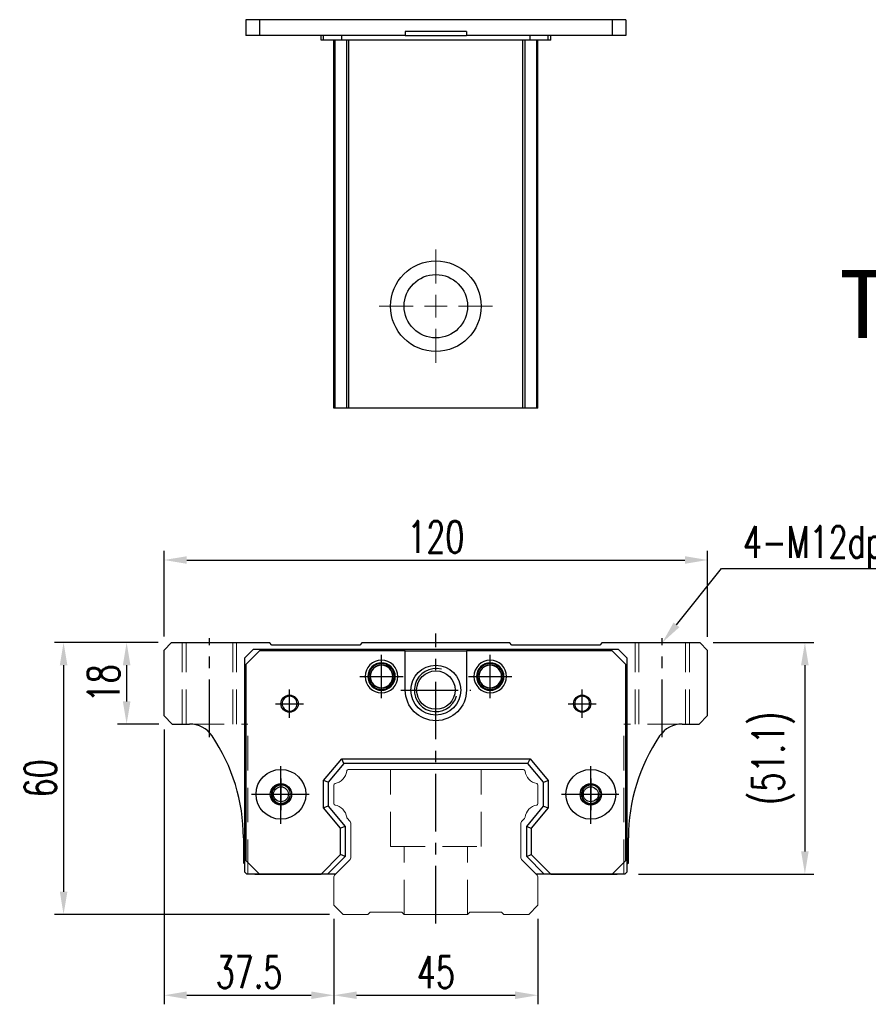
# Model space of a CAD drawing. Header units: millimetres. Extents: x 1354 to 1860, y 187 to 611.
# Tile 1 of 3: x 1354 to 1541, y 195 to 412. Entities that reach past the tile are written whole.
import ezdxf
from ezdxf import colors
from ezdxf.entities.mleader import LeaderData, LeaderLine
from ezdxf.enums import TextEntityAlignment as Align
from ezdxf.math import Vec2, Vec3

# ---------------------------------------------------------------- set-up
doc = ezdxf.new("R2010")
doc.units = ezdxf.units.MM
doc.header["$LTSCALE"] = 2
doc.header["$PDSIZE"] = -1
for name, pattern in [('CENTER', [10.16, 6.35, -1.27, 1.27, -1.27]), ('DASHED', [0.75, 0.5, -0.25]), ('HIDDEN', [1.905, 1.27, -0.635])]:
    doc.linetypes.add(name, pattern=pattern)
for name, color, linetype in [('2', 7, 'Continuous'), ('CHA', 2, 'Continuous'), ('CL', 1, 'CENTER'), ('HID', 2, 'DASHED'), ('OUT', 3, 'Continuous'), ('中心線', 1, 'CENTER')]:
    doc.layers.add(name, color=color, linetype=linetype)
doc.styles.add('DIM-7', font='SIMPLEX.shx', dxfattribs={"width": 0.7, "bigfont": 'chineset.shx'})
doc.styles.add('T', font='kaiu.ttf')
doc.dimstyles.new('CNS', dxfattribs={"dimtxt": 3.5, "dimasz": 2.5, "dimexe": 1, "dimexo": 1.5, "dimgap": 0.09, "dimtad": 0, "dimdsep": 46, "dimtxsty": 'DIM-7', "dimcen": 0.09, "dimclrd": 1, "dimclre": 1, "dimclrt": 4, "dimadec": 0, "dimazin": 0, "dimtfac": 1, "dimtix": 1, "dimtmove": 2, "dimatfit": 3, "dimfxl": 1, "dimtvp": 0.971429, "dimtolj": 1, "dimarcsym": 0})

# ---------------------------------------------------------------- blocks, each defined once
blk = doc.blocks.new('*D51')
at = {"color": 7, "lineweight": -2}
for p, q in [((1385.69, 275.99), (1385.69, 294.86)), ((1505.69, 275.89), (1505.69, 294.86)), ((1390.69, 292.86), (1500.69, 292.86))]:
    blk.add_line(p, q, dxfattribs=at)
at = {"color": 7}
for points in [[(1390.69, 293.69), (1390.69, 292.02), (1385.69, 292.86)], [(1500.69, 293.69), (1500.69, 292.02), (1505.69, 292.86)]]:
    blk.add_solid(points, dxfattribs=at)
at = {"layer": 'DEFPOINTS', "color": 0}
for p in [(1505.69, 292.86), (1385.69, 272.99), (1505.69, 272.89)]:
    blk.add_point(p, dxfattribs=at)
at = {"color": 7, "insert": (1445.69, 297.96), "char_height": 7, "attachment_point": 5, "style": 'DIM-7'}
blk.add_mtext('\\A1;120', dxfattribs=at)
blk = doc.blocks.new('*D53')
at = {"color": 7, "lineweight": -2}
for p, q in [((1384.34, 274.64), (1375.41, 274.64)), ((1377.41, 269.64), (1377.41, 261.64)), ((1384.49, 256.64), (1375.41, 256.64))]:
    blk.add_line(p, q, dxfattribs=at)
at = {"color": 7}
for points in [[(1376.58, 269.64), (1378.25, 269.64), (1377.41, 274.64)], [(1376.58, 261.64), (1378.25, 261.64), (1377.41, 256.64)]]:
    blk.add_solid(points, dxfattribs=at)
at = {"layer": 'DEFPOINTS', "color": 0}
for p in [(1387.34, 274.64), (1377.41, 256.64), (1387.49, 256.64)]:
    blk.add_point(p, dxfattribs=at)
at = {"color": 7, "insert": (1372.31, 265.64), "char_height": 7, "attachment_point": 5, "rotation": 90, "style": 'DIM-7'}
blk.add_mtext('\\A1;18', dxfattribs=at)
blk = doc.blocks.new('*D54')
at = {"color": 7, "lineweight": -2}
for p, q in [((1384.34, 274.64), (1361.49, 274.64)), ((1363.49, 269.64), (1363.49, 219.64)), ((1422.19, 214.64), (1361.49, 214.64))]:
    blk.add_line(p, q, dxfattribs=at)
at = {"color": 7}
for points in [[(1362.66, 269.64), (1364.33, 269.64), (1363.49, 274.64)], [(1362.66, 219.64), (1364.33, 219.64), (1363.49, 214.64)]]:
    blk.add_solid(points, dxfattribs=at)
at = {"layer": 'DEFPOINTS', "color": 0}
for p in [(1387.34, 274.64), (1363.49, 214.64), (1425.19, 214.64)]:
    blk.add_point(p, dxfattribs=at)
at = {"color": 7, "insert": (1358.39, 244.64), "char_height": 7, "attachment_point": 5, "rotation": 90, "style": 'DIM-7'}
blk.add_mtext('\\A1;60', dxfattribs=at)
blk = doc.blocks.new('*D55')
at = {"color": 7, "lineweight": -2}
for p, q in [((1385.69, 255.44), (1385.69, 194.78)), ((1423.19, 213.64), (1423.19, 194.78)), ((1390.69, 196.78), (1418.19, 196.78))]:
    blk.add_line(p, q, dxfattribs=at)
at = {"color": 7}
for points in [[(1390.69, 197.61), (1390.69, 195.95), (1385.69, 196.78)], [(1418.19, 197.61), (1418.19, 195.95), (1423.19, 196.78)]]:
    blk.add_solid(points, dxfattribs=at)
at = {"layer": 'DEFPOINTS', "color": 0}
for p in [(1385.69, 258.44), (1423.19, 216.64), (1423.19, 196.78)]:
    blk.add_point(p, dxfattribs=at)
at = {"color": 7, "insert": (1404.44, 201.88), "char_height": 7, "attachment_point": 5, "style": 'DIM-7'}
blk.add_mtext('\\A1;37.5', dxfattribs=at)
blk = doc.blocks.new('*D56')
at = {"color": 7, "lineweight": -2}
for p, q in [((1423.19, 213.64), (1423.19, 194.78)), ((1468.19, 213.64), (1468.19, 194.78)), ((1428.19, 196.78), (1463.19, 196.78))]:
    blk.add_line(p, q, dxfattribs=at)
at = {"color": 7}
for points in [[(1428.19, 197.61), (1428.19, 195.95), (1423.19, 196.78)], [(1463.19, 197.61), (1463.19, 195.95), (1468.19, 196.78)]]:
    blk.add_solid(points, dxfattribs=at)
at = {"layer": 'DEFPOINTS', "color": 0}
for p in [(1423.19, 216.64), (1468.19, 216.64), (1468.19, 196.78)]:
    blk.add_point(p, dxfattribs=at)
at = {"color": 7, "insert": (1445.69, 201.88), "char_height": 7, "attachment_point": 5, "style": 'DIM-7'}
blk.add_mtext('\\A1;45', dxfattribs=at)
blk = doc.blocks.new('*D57')
at = {"color": 7, "lineweight": -2}
for p, q in [((1506.94, 274.64), (1529.17, 274.64)), ((1527.17, 269.64), (1527.17, 228.54)), ((1490.44, 223.54), (1529.17, 223.54))]:
    blk.add_line(p, q, dxfattribs=at)
at = {"color": 7}
for points in [[(1526.33, 269.64), (1528, 269.64), (1527.17, 274.64)], [(1526.33, 228.54), (1528, 228.54), (1527.17, 223.54)]]:
    blk.add_solid(points, dxfattribs=at)
at = {"layer": 'DEFPOINTS', "color": 0}
for p in [(1503.94, 274.64), (1487.44, 223.54), (1527.17, 223.54)]:
    blk.add_point(p, dxfattribs=at)
at = {"color": 7, "insert": (1520.23, 249.09), "char_height": 7, "attachment_point": 5, "rotation": 90, "style": 'DIM-7'}
blk.add_mtext('\\A1;(51.1)', dxfattribs=at)
blk = doc.blocks.new('SW_CENTERMARKSYMBOL_2')
at = {"color": 0, "linetype": 'Continuous', "lineweight": 18}
for p, q in [((0, 5), (0, 12.5)), ((0, 0), (0, 2.5)), ((-5, 0), (-12.5, 0)), ((0, 0), (-2.5, 0)), ((0, 0), (0, -2.5)), ((0, 0), (2.5, 0)), ((5, 0), (12.5, 0)), ((0, -5), (0, -12.5))]:
    blk.add_line(p, q, dxfattribs=at)

msp = doc.modelspace()

# ---------------------------------------------------------------- linework, layer by layer
at = {"color": 7, "linetype": 'Continuous', "lineweight": 25}
for p, q in [((1403.765, 412.132), (1403.765, 408.632)), ((1406.765, 412.132), (1403.765, 412.132)), ((1406.765, 412.132), (1406.765, 408.632)), ((1484.615, 412.132), (1406.765, 412.132)), ((1484.615, 412.132), (1484.615, 408.632)), ((1487.615, 412.132), (1484.615, 412.132)), ((1487.615, 412.132), (1487.615, 408.632)), ((1406.765, 408.632), (1403.765, 408.632)), ((1438.94, 408.632), (1406.765, 408.632)), ((1420.337, 407.632), (1420.337, 408.632)), ((1420.89, 407.632), (1420.89, 408.632)), ((1424.904, 407.632), (1424.904, 408.632)), ((1438.94, 409.532), (1438.94, 408.632)), ((1452.44, 409.532), (1438.94, 409.532)), ((1438.94, 408.632), (1452.44, 408.632)), ((1452.44, 409.532), (1452.44, 408.632)), ((1484.615, 408.632), (1452.44, 408.632)), ((1466.476, 407.632), (1466.476, 408.632)), ((1470.49, 407.632), (1470.49, 408.632)), ((1471.043, 407.632), (1471.043, 408.632)), ((1487.615, 408.632), (1484.615, 408.632)), ((1420.89, 407.632), (1420.337, 407.632)), ((1424.904, 407.632), (1420.89, 407.632)), ((1423.19, 326.382), (1423.19, 407.632)), ((1423.43, 326.382), (1423.43, 407.632)), ((1466.476, 407.632), (1424.904, 407.632)), ((1426.006, 326.382), (1426.006, 407.632)), ((1426.5, 326.382), (1426.5, 407.632)), ((1464.88, 326.382), (1464.88, 407.632)), ((1465.374, 326.382), (1465.374, 407.632)), ((1470.49, 407.632), (1466.476, 407.632)), ((1467.95, 326.382), (1467.95, 407.632)), ((1468.19, 326.382), (1468.19, 407.632)), ((1471.043, 407.632), (1470.49, 407.632)), ((1464.88, 326.382), (1426.5, 326.382))]:
    msp.add_line(p, q, dxfattribs=at)
for radius in [10, 7]:
    msp.add_circle((1445.69, 348.882), radius, dxfattribs=at)
for points, knots in [([(1423.43, 326.382), (1423.368, 326.382), (1423.302, 326.382), (1423.212, 326.382), (1423.19, 326.382), (1423.19, 326.382)], [0, 0, 0, 0, 0.5, 0.5, 1, 1, 1, 1]), ([(1426.006, 326.382), (1425.959, 326.382), (1425.865, 326.382), (1425.575, 326.382), (1425.379, 326.382), (1424.908, 326.382), (1424.632, 326.382), (1424.045, 326.382), (1423.735, 326.382), (1423.43, 326.382)], [0, 0, 0, 0, 0.25, 0.25, 0.5, 0.5, 0.75, 0.75, 1, 1, 1, 1]), ([(1426.5, 326.382), (1426.446, 326.382), (1426.388, 326.382), (1426.275, 326.382), (1426.221, 326.382), (1426.127, 326.382), (1426.088, 326.382), (1426.031, 326.382), (1426.014, 326.382), (1426.006, 326.382)], [0, 0, 0, 0, 0.25, 0.25, 0.5, 0.5, 0.75, 0.75, 1, 1, 1, 1]), ([(1465.374, 326.382), (1465.366, 326.382), (1465.348, 326.382), (1465.292, 326.382), (1465.253, 326.382), (1465.159, 326.382), (1465.105, 326.382), (1464.992, 326.382), (1464.934, 326.382), (1464.88, 326.382)], [0, 0, 0, 0, 0.25, 0.25, 0.5, 0.5, 0.75, 0.75, 1, 1, 1, 1]), ([(1467.95, 326.382), (1467.645, 326.382), (1467.334, 326.382), (1466.748, 326.382), (1466.472, 326.382), (1466.001, 326.382), (1465.805, 326.382), (1465.515, 326.382), (1465.421, 326.382), (1465.374, 326.382)], [0, 0, 0, 0, 0.25, 0.25, 0.5, 0.5, 0.75, 0.75, 1, 1, 1, 1]), ([(1468.19, 326.382), (1468.19, 326.382), (1468.167, 326.382), (1468.077, 326.382), (1468.012, 326.382), (1467.95, 326.382)], [0, 0, 0, 0, 0.5, 0.5, 1, 1, 1, 1])]:
    msp.add_open_spline(points, degree=3, knots=knots, dxfattribs=at)
at = {"layer": '2', "color": 7, "linetype": 'Continuous'}
for p, q in [((1403.54, 271.241), (1405.44, 273.141)), ((1406.765, 272.791), (1403.765, 269.791)), ((1405.44, 273.141), (1485.94, 273.141)), ((1438.94, 272.791), (1406.765, 272.791)), ((1438.94, 272.791), (1452.44, 272.791)), ((1438.94, 264.141), (1438.94, 272.791)), ((1452.44, 272.791), (1452.44, 264.141)), ((1484.615, 272.791), (1452.44, 272.791)), ((1487.615, 269.791), (1484.615, 272.791)), ((1485.94, 273.141), (1487.84, 271.241)), ((1403.54, 223.941), (1403.54, 271.241)), ((1403.765, 269.791), (1403.765, 226.541)), ((1487.615, 226.541), (1487.615, 269.791)), ((1487.84, 271.241), (1487.84, 223.941)), ((1420.89, 244.157), (1424.904, 248.941)), ((1425.37, 247.941), (1421.89, 243.793)), ((1425.37, 247.941), (1424.904, 248.941)), ((1424.904, 248.941), (1466.476, 248.941)), ((1466.01, 247.941), (1425.37, 247.941)), ((1466.01, 247.941), (1466.476, 248.941)), ((1469.49, 243.793), (1466.01, 247.941)), ((1466.476, 248.941), (1470.49, 244.157)), ((1420.89, 238.124), (1420.89, 244.157)), ((1421.89, 243.793), (1420.89, 244.157)), ((1421.89, 243.793), (1421.89, 238.488)), ((1469.49, 243.793), (1470.49, 244.157)), ((1469.49, 238.488), (1469.49, 243.793)), ((1470.49, 244.157), (1470.49, 238.124)), ((1421.89, 238.488), (1420.89, 238.124)), ((1424.64, 233.655), (1420.89, 238.124)), ((1421.89, 238.488), (1425.64, 234.019)), ((1465.74, 234.019), (1469.49, 238.488)), ((1470.49, 238.124), (1466.74, 233.655)), ((1469.49, 238.488), (1470.49, 238.124)), ((1425.64, 234.019), (1424.64, 233.655)), ((1424.64, 227.843), (1424.64, 233.655)), ((1425.64, 234.019), (1425.64, 227.429)), ((1465.74, 227.429), (1465.74, 234.019)), ((1465.74, 234.019), (1466.74, 233.655)), ((1466.74, 233.655), (1466.74, 227.843)), ((1403.765, 226.541), (1406.765, 223.541)), ((1420.337, 223.541), (1424.64, 227.843)), ((1425.64, 227.429), (1421.751, 223.541)), ((1425.64, 227.429), (1424.64, 227.843)), ((1465.74, 227.429), (1466.74, 227.843)), ((1469.628, 223.541), (1465.74, 227.429)), ((1466.74, 227.843), (1471.043, 223.541)), ((1484.615, 223.541), (1487.615, 226.541)), ((1403.54, 223.941), (1403.94, 223.541)), ((1487.44, 223.541), (1487.84, 223.941)), ((1422.758, 223.541), (1403.94, 223.541)), ((1406.765, 223.541), (1420.337, 223.541)), ((1421.751, 223.541), (1420.337, 223.541)), ((1423.59, 223.541), (1421.751, 223.541)), ((1469.628, 223.541), (1467.79, 223.541)), ((1487.44, 223.541), (1468.622, 223.541)), ((1471.043, 223.541), (1469.628, 223.541)), ((1471.043, 223.541), (1484.615, 223.541))]:
    msp.add_line(p, q, dxfattribs=at)
at = {"layer": '2', "color": 7, "linetype": 'DASHED'}
for p, q in [((1481.759, 242.113), (1481.762, 242.109)), ((1481.77, 240.189), (1481.768, 240.185))]:
    msp.add_line(p, q, dxfattribs=at)
at = {"layer": '2', "color": 7, "linetype": 'Continuous'}
for radius in [5.5, 4.24]:
    msp.add_circle((1445.69, 264.141), radius, dxfattribs=at)
for centre, radius, start, end in [((1433.69, 267.141), 3.6, 90, 270), ((1433.69, 267.141), 3.041, 90, 270), ((1433.69, 267.141), 2.853, 90, 270), ((1433.69, 267.141), 2.55, 90, 270), ((1433.69, 267.141), 2.507, 90, 270), ((1433.69, 267.141), 3.6, 270, 90), ((1433.69, 267.141), 3.041, 270, 90), ((1433.69, 267.141), 2.853, 270, 90), ((1433.69, 267.141), 2.55, 270, 90), ((1433.69, 267.141), 2.507, 270, 90), ((1457.69, 267.141), 3.6, 90, 270), ((1457.69, 267.141), 3.041, 90, 270), ((1457.69, 267.141), 2.853, 90, 270), ((1457.69, 267.141), 2.55, 90, 270), ((1457.69, 267.141), 2.507, 90, 270), ((1457.69, 267.141), 3.6, 270, 90), ((1457.69, 267.141), 3.041, 270, 90), ((1457.69, 267.141), 2.853, 270, 90), ((1457.69, 267.141), 2.55, 270, 90), ((1457.69, 267.141), 2.507, 270, 90), ((1445.69, 264.141), 4.75, 75, 345), ((1413.39, 261.141), 1.65, 90, 270), ((1413.39, 261.141), 1.65, 270, 90), ((1477.99, 261.141), 1.65, 90, 270), ((1477.99, 261.141), 1.65, 270, 90), ((1411.482, 241.141), 2.1, 90, 270), ((1411.482, 241.141), 2.1, 270, 90), ((1479.898, 241.141), 2.1, 0, 180), ((1479.898, 241.141), 2.1, 180, 0)]:
    msp.add_arc(centre, radius, start, end, dxfattribs=at)
at = {"layer": '2', "color": 7, "linetype": 'Continuous', "extrusion": (0, 0, -1)}
for centre, radius, start, end in [((-1445.69, 264.141), 6.75, 270, 0), ((-1445.69, 264.141), 6.75, 180, 270), ((-1477.99, 261.141), 1.9, 270, 90), ((-1477.99, 261.141), 1.9, 90, 270), ((-1411.482, 241.141), 5.5, 270, 90), ((-1411.482, 241.141), 5.5, 90, 270), ((-1479.898, 241.141), 5.5, 270, 90), ((-1479.898, 241.141), 5.5, 90, 270), ((-1411.482, 241.141), 2.35, 270, 90), ((-1411.482, 241.141), 2.35, 90, 270), ((-1479.898, 241.141), 2.35, 270, 90), ((-1479.898, 241.141), 2.35, 90, 270)]:
    msp.add_arc(centre, radius, start, end, dxfattribs=at)
at = {"layer": '2', "color": 7, "linetype": 'DASHED'}
for points in [[(1409.799, 242.397), (1409.798, 242.396), (1409.797, 242.395), (1409.797, 242.394)], [(1409.808, 239.873), (1409.809, 239.871), (1409.81, 239.87), (1409.81, 239.869)]]:
    msp.add_open_spline(points, degree=3, dxfattribs=at)
at = {"layer": 'CL', "color": 7}
for p, q in [((1445.69, 212.641), (1445.69, 276.641)), ((1395.69, 253.75), (1395.69, 275.641)), ((1495.69, 253.75), (1495.69, 275.641)), ((1433.69, 262.341), (1433.69, 271.941)), ((1457.69, 262.341), (1457.69, 271.941)), ((1428.89, 267.141), (1438.49, 267.141)), ((1452.89, 267.141), (1462.49, 267.141)), ((1413.39, 258.041), (1413.39, 264.241)), ((1437.94, 264.141), (1453.44, 264.141)), ((1477.99, 258.041), (1477.99, 264.241)), ((1410.29, 261.141), (1416.49, 261.141)), ((1474.89, 261.141), (1481.09, 261.141)), ((1411.482, 234.641), (1411.482, 247.641)), ((1479.898, 234.641), (1479.898, 247.641)), ((1404.982, 241.141), (1417.982, 241.141)), ((1473.398, 241.141), (1486.398, 241.141))]:
    msp.add_line(p, q, dxfattribs=at)
at = {"layer": 'HID', "color": 7, "linetype": 'HIDDEN', "lineweight": 0, "ltscale": 3}
for p, q in [((1389.69, 256.641), (1389.69, 274.641)), ((1390.54, 256.641), (1390.54, 274.641)), ((1400.84, 256.641), (1400.84, 274.641)), ((1401.69, 256.641), (1401.69, 274.641)), ((1489.69, 256.641), (1489.69, 274.641)), ((1490.54, 256.641), (1490.54, 274.641)), ((1500.84, 256.641), (1500.84, 274.641)), ((1501.69, 256.641), (1501.69, 274.641)), ((1391.318, 256.641), (1404.19, 256.641)), ((1404.19, 223.541), (1404.19, 256.641)), ((1487.19, 223.541), (1487.19, 256.641)), ((1500.062, 256.641), (1487.19, 256.641)), ((1435.69, 229.641), (1435.69, 246.641)), ((1455.69, 229.641), (1455.69, 246.641)), ((1435.69, 229.641), (1455.69, 229.641)), ((1438.69, 214.641), (1438.69, 229.641)), ((1452.69, 214.641), (1452.69, 229.641))]:
    msp.add_line(p, q, dxfattribs=at)
at = {"layer": 'OUT', "color": 7}
for p, q in [((1387.34, 274.641), (1385.69, 272.991)), ((1387.34, 274.641), (1408.94, 274.641)), ((1409.49, 274.091), (1408.94, 274.641)), ((1428.89, 274.091), (1409.49, 274.091)), ((1429.44, 274.641), (1428.89, 274.091)), ((1429.44, 274.641), (1461.94, 274.641)), ((1462.49, 274.091), (1461.94, 274.641)), ((1481.89, 274.091), (1462.49, 274.091)), ((1482.44, 274.641), (1481.89, 274.091)), ((1482.44, 274.641), (1503.94, 274.641)), ((1505.69, 272.891), (1503.94, 274.641)), ((1385.69, 258.441), (1385.69, 272.991)), ((1505.69, 258.541), (1505.69, 272.891)), ((1385.69, 258.441), (1387.49, 256.641)), ((1387.49, 256.641), (1391.318, 256.641)), ((1500.062, 256.641), (1503.79, 256.641)), ((1503.79, 256.641), (1505.69, 258.541)), ((1403.19, 231.541), (1403.19, 226.041)), ((1488.19, 226.041), (1488.19, 231.541)), ((1403.19, 226.041), (1403.54, 225.691)), ((1487.84, 225.691), (1488.19, 226.041)), ((1405.69, 223.541), (1418.89, 223.541)), ((1472.49, 223.541), (1485.69, 223.541))]:
    msp.add_line(p, q, dxfattribs=at)
at = {"layer": 'OUT', "color": 7, "linetype": 'Continuous', "lineweight": 15}
for p, q in [((1464.88, 246.641), (1426.5, 246.641)), ((1423.19, 243.211), (1423.19, 239.071)), ((1468.19, 239.071), (1468.19, 243.211)), ((1426.146, 235.787), (1426.647, 235.286)), ((1464.733, 235.286), (1465.233, 235.787)), ((1426.94, 234.579), (1426.94, 227.305)), ((1464.44, 227.305), (1464.44, 234.579)), ((1426.647, 226.598), (1423.336, 223.287)), ((1468.043, 223.287), (1464.733, 226.598)), ((1423.19, 222.934), (1423.19, 216.641)), ((1468.19, 216.641), (1468.19, 222.934)), ((1423.19, 216.641), (1425.19, 214.641)), ((1466.19, 214.641), (1468.19, 216.641)), ((1425.19, 214.641), (1430.69, 214.641)), ((1430.69, 214.641), (1431.19, 215.141)), ((1431.19, 215.141), (1438.19, 215.141)), ((1438.19, 215.141), (1438.69, 214.641)), ((1438.69, 214.641), (1452.69, 214.641)), ((1452.69, 214.641), (1453.19, 215.141)), ((1453.19, 215.141), (1460.19, 215.141)), ((1460.19, 215.141), (1460.69, 214.641)), ((1460.69, 214.641), (1466.19, 214.641))]:
    msp.add_line(p, q, dxfattribs=at)
at = {"layer": 'OUT', "color": 7}
for centre in [(1411.48, 241.141), (1479.9, 241.141)]:
    msp.add_circle(centre, 1.65, dxfattribs=at)
at = {"layer": 'OUT', "color": 7, "linetype": 'ByBlock', "extrusion": (0, 0, -1)}
for start, end in [(270, 90), (90, 270)]:
    msp.add_arc((-1413.39, 261.141), 1.9, start, end, dxfattribs=at)
at = {"layer": 'OUT', "color": 7}
for centre, radius, start, end in [((1391.318, 250.641), 6, 34.17793, 90), ((1500.062, 250.641), 6, 90, 145.82207), ((1363.19, 231.541), 40, 0, 34.17793), ((1528.19, 231.541), 40, 145.82207, 180), ((1411.48, 241.141), 2, 75, 345), ((1479.9, 241.141), 2, 75, 345)]:
    msp.add_arc(centre, radius, start, end, dxfattribs=at)
at = {"layer": 'OUT', "color": 7, "linetype": 'Continuous', "lineweight": 15}
for centre, radius, start, end in [((1422.773, 246.708), 3.27, 281.5912, 351.34524), ((1426.5, 246.141), 0.5, 90, 171.34524), ((1464.88, 246.141), 0.5, 8.65476, 90), ((1468.607, 246.708), 3.27, 188.65476, 258.4088), ((1423.49, 243.211), 0.3, 101.5912, 180.00001), ((1467.89, 243.211), 0.3, 359.99999, 78.4088), ((1423.49, 239.071), 0.3, 179.99999, 258.40879), ((1422.773, 235.573), 3.27, 8.65476, 78.4088), ((1468.607, 235.573), 3.27, 101.5912, 171.34524), ((1467.89, 239.071), 0.3, 281.59121, 0.00001), ((1426.5, 236.141), 0.5, 188.65476, 225), ((1425.94, 234.579), 1, 359.99999, 45), ((1465.44, 234.579), 1, 135, 180.00001), ((1464.88, 236.141), 0.5, 315, 351.34524), ((1425.94, 227.305), 1, 315.00001, 0.00001), ((1465.44, 227.305), 1, 179.99999, 225), ((1423.69, 222.934), 0.5, 135.00023, 180.00001), ((1467.69, 222.934), 0.5, 0, 45)]:
    msp.add_arc(centre, radius, start, end, dxfattribs=at)
at = {"layer": '中心線', "color": 7, "ltscale": 3}
for p, q in [((1411.48, 244.641), (1411.48, 237.641)), ((1479.9, 244.641), (1479.9, 237.641)), ((1407.98, 241.141), (1414.98, 241.141)), ((1476.4, 241.141), (1483.4, 241.141))]:
    msp.add_line(p, q, dxfattribs=at)

# ---------------------------------------------------------------- block references
at = {"color": 7, "linetype": 'Continuous', "lineweight": 0}
msp.add_blockref('SW_CENTERMARKSYMBOL_2', (1445.69, 348.882), dxfattribs=at)

# ---------------------------------------------------------------- texts
at = {"layer": 'CHA', "color": 7, "style": 'T'}
msp.add_text('TRH45FL-WZ', height=15, dxfattribs=at).set_placement((1585.847, 349.254), align=Align.MIDDLE)

# ---------------------------------------------------------------- dimensions: what is measured, and where the dimension line sits
at = {"color": 7}
for base, p1, p2, angle, picture, middle in [((1505.69, 292.855), (1385.69, 272.991), (1505.69, 272.891), 180, '*D51', (1445.69, 297.955)), ((1363.494, 214.641), (1387.34, 274.641), (1425.19, 214.641), 90, '*D54', (1358.394, 244.641)), ((1377.414, 256.641), (1387.34, 274.641), (1387.49, 256.641), 90, '*D53', (1372.314, 265.641)), ((1423.19, 196.781), (1385.69, 258.441), (1423.19, 216.641), 180, '*D55', (1404.44, 201.881))]:
    dim = msp.add_linear_dim(base=base, p1=p1, p2=p2, angle=angle, dimstyle='CNS', override={"dimscale": 2, "dimgap": 0.8, "dimtad": 1, "dimclrd": 7, "dimclre": 7, "dimclrt": 7, "dimtmove": 1}, dxfattribs=at)
    dim.commit()
    dim.dimension.update_dxf_attribs({"geometry": picture, "text_midpoint": middle})
dim = msp.add_linear_dim(base=(1527.167, 223.541), p1=(1503.94, 274.641), p2=(1487.44, 223.541), angle=90, text='(<>)', dimstyle='CNS', override={"dimscale": 2, "dimgap": 0.8, "dimtad": 1, "dimclrd": 7, "dimclre": 7, "dimclrt": 7, "dimtmove": 1}, dxfattribs=at)
dim.commit()
dim.dimension.update_dxf_attribs({"geometry": '*D57', "text_midpoint": (1520.234, 249.091)})
dim = msp.add_linear_dim(base=(1468.19, 196.781), p1=(1423.19, 216.641), p2=(1468.19, 216.641), dimstyle='CNS', override={"dimscale": 2, "dimgap": 0.8, "dimtad": 1, "dimclrd": 7, "dimclre": 7, "dimclrt": 7, "dimtmove": 1}, dxfattribs=at)
dim.commit()
dim.dimension.update_dxf_attribs({"geometry": '*D56', "text_midpoint": (1445.69, 201.881)})

# ---------------------------------------------------------------- leaders
ml = msp.add_multileader_mtext('Standard', dxfattribs=at)
ml.set_content('{\\C7;4-M12dp18,%%C17}', color=4, style='DIM-7')
ml.set_leader_properties(color=7)
ml.build(insert=Vec2(0, 0))
ml.multileader.update_dxf_attribs({"text_left_attachment_type": 6, "text_right_attachment_type": 6, "dogleg_length": 0.36, "arrow_head_size": 5, "scale": 2})
ctx = ml.context
ctx.base_point, ctx.scale, ctx.char_height, ctx.arrow_head_size, ctx.landing_gap_size, ctx.plane_origin = Vec3(1509.51, 291.007), 2, 7, 5, 4, Vec3(1495.69, 274.641)
ctx.left_attachment, ctx.right_attachment = 6, 6
notes = []
notes.append((ctx, [(0, (1, 1, 0), (1508.79, 291.007), (1, 0), 0.72, [(0, [(1495.69, 274.641)], 0, [])])]))
ctx.mtext.insert, ctx.mtext.flow_direction = Vec3(1513.51, 300.34), 5
for ctx, leaders in notes:
    for number, flags, end, landing, length, lines in leaders:
        leader = LeaderData()
        leader.index, (leader.has_last_leader_line, leader.has_dogleg_vector, leader.attachment_direction) = number, flags
        leader.last_leader_point, leader.dogleg_vector, leader.dogleg_length = Vec3(end), Vec3(landing), length
        for number, points, colour, breaks in lines:
            line = LeaderLine()
            line.index, line.vertices, line.color, line.breaks = number, Vec3.list(points), colors.encode_raw_color(colour), breaks
            leader.lines.append(line)
        ctx.leaders.append(leader)

doc.saveas('drawing.dxf')
